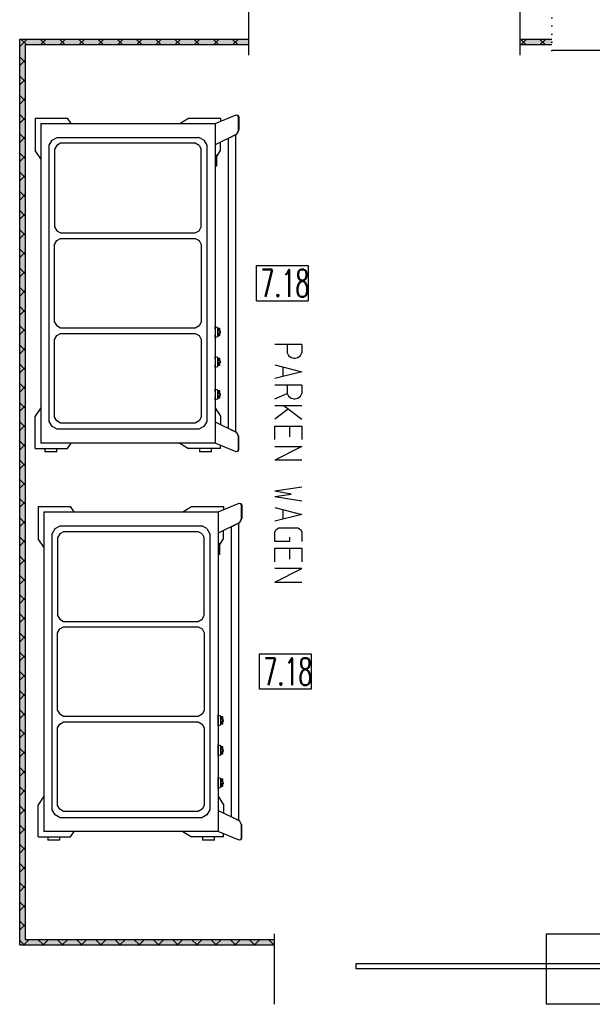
# Model space of a CAD drawing. Header units: millimetres. Extents: x 0 to 40100, y 0 to 29075.
# Tile 11 of 119: x 8500 to 10608, y 14220 to 17845. Entities that reach past the tile are written whole.
import ezdxf

# ---------------------------------------------------------------- set-up
doc = ezdxf.new("R2010")
doc.units = ezdxf.units.MM
doc.header["$MEASUREMENT"] = 0
doc.linetypes.add('AUSGEZOGEN', pattern=[0, 0])
doc.linetypes.add('PUNKTIERT', pattern=[30, 0, -30])
doc.layers.get('0').update_dxf_attribs({"linetype": 'CONTINUOUS'})
for name, color, linetype, true_color in [('ibmp_KT_Beschriftung', 1, 'AUSGEZOGEN', 0xff0000), ('ibmp_KT_Einrichtung', 7, 'AUSGEZOGEN', 0x000080), ('ibmp_KT_Fenster_Türen_Durchbrüche', 7, 'AUSGEZOGEN', 0x008080), ('ibmp_KT_Grundriss', 6, 'AUSGEZOGEN', 0xff00ff), ('ibmp_KT_Grundriss_Grundfläche', 7, 'AUSGEZOGEN', 0xffc6ff), ('ibmp_KT_Grundriss_Schraffur', 6, 'AUSGEZOGEN', 0xff00ff), ('IBMP_KT_POS-NUMMERN', 7, 'AUSGEZOGEN', 0xff8c55)]:
    doc.layers.add(name, color=color, linetype=linetype, true_color=true_color)
doc.styles.get("Standard").update_dxf_attribs({"font": 'TXT.SHX'})

# ---------------------------------------------------------------- blocks, each defined once
blk = doc.blocks.new('_SWS_COLOR_BLOCK_43')
at = {"layer": 'ibmp_KT_Grundriss_Grundfläche', "color": 0, "true_color": 0xfefefe}
for points in [[(8519.7, 14459), (8499.7, 17774), (8519.7, 17754)], [(8519.7, 14459), (8499.7, 14439), (8499.7, 17774)]]:
    blk.add_solid(points, dxfattribs=at)
at = {"color": 0, "true_color": 0x000000}
blk.add_attdef('', (0, 0), '', height=1, dxfattribs=at)
blk = doc.blocks.new('_SWS_COLOR_BLOCK_44')
at = {"layer": 'ibmp_KT_Grundriss_Grundfläche', "color": 0, "true_color": 0xfefefe}
for points in [[(8519.7, 17754), (8499.7, 17774), (9342, 17774)], [(8519.7, 17754), (9342, 17774), (9342, 17754)]]:
    blk.add_solid(points, dxfattribs=at)
at = {"color": 0, "true_color": 0x000000}
blk.add_attdef('', (0, 0), '', height=1, dxfattribs=at)
blk = doc.blocks.new('_SWS_COLOR_BLOCK_45')
at = {"layer": 'ibmp_KT_Grundriss_Grundfläche', "color": 0, "true_color": 0xfefefe}
for points in [[(10342, 17754), (10458, 17774), (10458, 17754)], [(10342, 17754), (10342, 17774), (10458, 17774)]]:
    blk.add_solid(points, dxfattribs=at)
at = {"color": 0, "true_color": 0x000000}
blk.add_attdef('', (0, 0), '', height=1, dxfattribs=at)
blk = doc.blocks.new('_SWS_COLOR_BLOCK_111')
at = {"layer": 'ibmp_KT_Grundriss_Grundfläche', "color": 0, "true_color": 0xfefefe}
for points in [[(9438, 14459), (8499.7, 14439), (8519.7, 14459)], [(9438, 14459), (9438, 14439), (8499.7, 14439)]]:
    blk.add_solid(points, dxfattribs=at)
at = {"color": 0, "true_color": 0x000000}
blk.add_attdef('', (0, 0), '', height=1, dxfattribs=at)
blk = doc.blocks.new('BLOCK_00369')
at = {"layer": 'ibmp_KT_Einrichtung', "color": 0, "linetype": 'AUSGEZOGEN', "true_color": 0x000000}
for p, q in [((8557.1, 17483.1), (8557.1, 17364.1)), ((8557.1, 17483.1), (8675.64, 17483.1)), ((8689.1, 17463.1), (8675.64, 17483.1)), ((9089.1, 17463.1), (9120.56, 17483.1)), ((9120.56, 17483.1), (9239.1, 17483.1)), ((9219.1, 17463.1), (9296.29, 17495.1)), ((9239.1, 17483.1), (9239.1, 17471.38)), ((9296.29, 17495.1), (9301.11, 17493.6)), ((9301.11, 17493.6), (9306.1, 17487.31)), ((9304.25, 17489.62), (9301.11, 17493.6)), ((9304.25, 17489.62), (9306.1, 17487.31)), ((9304.25, 17489.62), (9304.25, 17435.3)), ((9306.1, 17487.31), (9306.1, 17438.47)), ((8577.1, 17463.1), (8577.1, 16286.1)), ((8577.1, 17463.1), (9219.1, 17463.1)), ((9219.1, 17463.1), (9219.1, 16286.1)), ((9304.25, 17435.3), (9306.1, 17438.47)), ((8608.1, 17382.81), (8618.82, 17401.38)), ((8618.82, 17401.38), (8637.38, 17412.1)), ((8637.38, 17412.1), (9158.82, 17412.1)), ((9177.38, 17401.38), (9158.82, 17412.1)), ((9177.38, 17401.38), (9188.1, 17382.81)), ((9296.8, 17422.62), (9219.1, 17385.1)), ((9271.48, 17409.82), (9268.1, 17408.14)), ((9268.1, 16340.66), (9268.1, 17408.14)), ((9277.72, 17412.94), (9271.48, 17409.82)), ((9284.48, 17416.3), (9277.72, 17412.94)), ((9290.72, 17419.42), (9284.48, 17416.3)), ((9290.72, 17419.42), (9294.1, 17421.1)), ((9294.1, 17421.1), (9294.1, 16328.1)), ((9304.25, 17435.3), (9296.8, 17422.62)), ((8608.1, 16366.38), (8608.1, 17382.81)), ((8636.14, 17382.06), (8628.1, 17368.13)), ((8628.1, 17368.13), (8628.1, 17082.06)), ((8650.06, 17390.1), (8636.14, 17382.06)), ((9146.14, 17390.1), (8650.06, 17390.1)), ((9160.06, 17382.06), (9146.14, 17390.1)), ((9160.06, 17382.06), (9168.1, 17368.13)), ((9168.1, 17082.06), (9168.1, 17368.13)), ((9188.1, 17382.81), (9188.1, 16366.38)), ((9239.1, 17364.1), (9239.1, 17394.76)), ((8577.1, 17333.1), (8557.1, 17364.1)), ((9219.1, 17346.1), (9224.1, 17346.1)), ((9224.1, 17340.84), (9239.1, 17364.1)), ((9224.1, 17346.1), (9224.1, 17306.1)), ((9224.1, 17306.1), (9219.1, 17306.1)), ((8628.1, 17082.06), (8636.14, 17068.13)), ((9160.06, 17068.13), (9168.1, 17082.06)), ((8636.14, 17068.13), (8650.06, 17060.1)), ((8636.14, 17032.06), (8650.06, 17040.1)), ((8650.06, 17060.1), (9146.14, 17060.1)), ((8650.06, 17040.1), (9146.14, 17040.1)), ((9146.14, 17060.1), (9160.06, 17068.13)), ((9146.14, 17040.1), (9160.06, 17032.06)), ((8628.1, 17018.13), (8636.14, 17032.06)), ((8628.1, 16732.06), (8628.1, 17018.13)), ((9160.06, 17032.06), (9168.1, 17018.13)), ((9168.1, 17018.13), (9168.1, 16732.06)), ((8628.1, 16732.06), (8636.14, 16718.13)), ((8650.06, 16710.1), (8636.14, 16718.13)), ((9160.06, 16718.13), (9146.14, 16710.1)), ((9168.1, 16732.06), (9160.06, 16718.13)), ((9219.84, 16715.1), (9219.86, 16715.1)), ((9219.84, 16709.72), (9219.84, 16715.1)), ((9219.84, 16715.1), (9227.85, 16712.44)), ((9227.85, 16712.44), (9227.86, 16712.46)), ((9227.85, 16712.44), (9227.86, 16707.52)), ((8628.1, 16668.13), (8636.14, 16682.06)), ((8636.14, 16682.06), (8650.06, 16690.1)), ((9146.14, 16710.1), (8650.06, 16710.1)), ((8650.06, 16690.1), (9146.14, 16690.1)), ((9146.14, 16690.1), (9160.06, 16682.06)), ((9160.06, 16682.06), (9168.1, 16668.13)), ((9219.86, 16700.78), (9219.84, 16709.72)), ((9219.84, 16680.47), (9219.86, 16689.4)), ((9219.84, 16675.1), (9219.84, 16680.47)), ((9227.85, 16677.74), (9219.84, 16675.1)), ((9219.86, 16689.4), (9219.86, 16700.78)), ((9229.06, 16710.66), (9227.85, 16710.66)), ((9227.86, 16707.52), (9227.85, 16700.06)), ((9227.85, 16700.06), (9227.85, 16690.13)), ((9227.85, 16690.13), (9227.86, 16682.68)), ((9227.86, 16682.68), (9227.85, 16677.74)), ((9227.86, 16677.74), (9227.85, 16677.74)), ((9227.86, 16680.66), (9229.06, 16680.66)), ((9237.05, 16699.46), (9228.11, 16699.46)), ((9228.11, 16699.46), (9228.11, 16691.46)), ((9237.07, 16691.46), (9228.11, 16691.46)), ((9229.04, 16699.46), (9229.04, 16710.66)), ((9229.04, 16680.66), (9229.04, 16691.46)), ((9229.06, 16710.66), (9229.06, 16699.46)), ((9229.06, 16691.46), (9229.06, 16680.66)), ((9230.06, 16709.66), (9235.07, 16709.66)), ((9230.06, 16699.46), (9230.06, 16709.66)), ((9230.06, 16681.66), (9230.06, 16691.46)), ((9235.07, 16681.66), (9230.06, 16681.66)), ((9230.07, 16709.66), (9230.07, 16699.46)), ((9230.07, 16681.66), (9230.07, 16691.46)), ((9230.09, 16709.66), (9230.09, 16699.46)), ((9230.09, 16681.66), (9230.09, 16691.46)), ((9235.04, 16709.66), (9235.04, 16699.46)), ((9235.04, 16691.46), (9235.04, 16681.66)), ((9235.07, 16699.46), (9235.07, 16709.66)), ((9235.07, 16681.66), (9235.07, 16691.46)), ((9237.05, 16699.46), (9237.1, 16691.46)), ((9237.07, 16691.46), (9237.05, 16699.46)), ((9237.1, 16691.46), (9237.07, 16691.46)), ((8628.1, 16382.06), (8628.1, 16668.13)), ((9168.1, 16668.13), (9168.1, 16382.06)), ((9219.84, 16675.1), (9219.86, 16675.1)), ((9219.84, 16605.1), (9219.86, 16605.1)), ((9219.84, 16599.72), (9219.84, 16605.1)), ((9219.84, 16605.1), (9227.85, 16602.44)), ((9219.86, 16590.78), (9219.84, 16599.72)), ((9219.84, 16570.47), (9219.86, 16579.4)), ((9219.84, 16565.1), (9219.84, 16570.47)), ((9227.85, 16567.74), (9219.84, 16565.1)), ((9219.86, 16579.4), (9219.86, 16590.78)), ((9227.85, 16602.44), (9227.86, 16602.46)), ((9227.85, 16602.44), (9227.86, 16597.52)), ((9229.06, 16600.66), (9227.85, 16600.66)), ((9227.86, 16597.52), (9227.85, 16590.06)), ((9227.85, 16590.06), (9227.85, 16580.13)), ((9227.85, 16580.13), (9227.86, 16572.68)), ((9227.86, 16572.68), (9227.85, 16567.74)), ((9227.86, 16567.74), (9227.85, 16567.74)), ((9227.86, 16570.66), (9229.06, 16570.66)), ((9237.05, 16589.46), (9228.11, 16589.46)), ((9228.11, 16589.46), (9228.11, 16581.46)), ((9237.07, 16581.46), (9228.11, 16581.46)), ((9229.04, 16589.46), (9229.04, 16600.66)), ((9229.04, 16570.66), (9229.04, 16581.46)), ((9229.06, 16600.66), (9229.06, 16589.46)), ((9229.06, 16581.46), (9229.06, 16570.66)), ((9230.06, 16599.66), (9235.07, 16599.66)), ((9230.06, 16589.46), (9230.06, 16599.66)), ((9230.06, 16571.66), (9230.06, 16581.46)), ((9235.07, 16571.66), (9230.06, 16571.66)), ((9230.07, 16599.66), (9230.07, 16589.46)), ((9230.07, 16571.66), (9230.07, 16581.46)), ((9230.09, 16599.66), (9230.09, 16589.46)), ((9230.09, 16571.66), (9230.09, 16581.46)), ((9235.04, 16599.66), (9235.04, 16589.46)), ((9235.04, 16581.46), (9235.04, 16571.66)), ((9235.07, 16589.46), (9235.07, 16599.66)), ((9235.07, 16571.66), (9235.07, 16581.46)), ((9237.05, 16589.46), (9237.1, 16581.46)), ((9237.07, 16581.46), (9237.05, 16589.46)), ((9237.1, 16581.46), (9237.07, 16581.46)), ((9219.84, 16565.1), (9219.86, 16565.1)), ((9219.84, 16485.1), (9219.86, 16485.1)), ((9219.84, 16479.72), (9219.84, 16485.1)), ((9219.84, 16485.1), (9227.85, 16482.44)), ((9219.86, 16470.78), (9219.84, 16479.72)), ((9219.84, 16450.47), (9219.86, 16459.4)), ((9219.86, 16459.4), (9219.86, 16470.78)), ((9227.85, 16482.44), (9227.86, 16482.46)), ((9227.85, 16482.44), (9227.86, 16477.52)), ((9229.06, 16480.66), (9227.85, 16480.66)), ((9227.86, 16477.52), (9227.85, 16470.06)), ((9227.85, 16470.06), (9227.85, 16460.13)), ((9227.85, 16460.13), (9227.86, 16452.68)), ((9237.05, 16469.46), (9228.11, 16469.46)), ((9228.11, 16469.46), (9228.11, 16461.46)), ((9237.07, 16461.46), (9228.11, 16461.46)), ((9229.04, 16469.46), (9229.04, 16480.66)), ((9229.04, 16450.66), (9229.04, 16461.46)), ((9229.06, 16480.66), (9229.06, 16469.46)), ((9229.06, 16461.46), (9229.06, 16450.66)), ((9230.06, 16479.66), (9235.07, 16479.66)), ((9230.06, 16469.46), (9230.06, 16479.66)), ((9230.06, 16451.66), (9230.06, 16461.46)), ((9230.07, 16479.66), (9230.07, 16469.46)), ((9230.07, 16451.66), (9230.07, 16461.46)), ((9230.09, 16479.66), (9230.09, 16469.46)), ((9230.09, 16451.66), (9230.09, 16461.46)), ((9235.04, 16479.66), (9235.04, 16469.46)), ((9235.04, 16461.46), (9235.04, 16451.66)), ((9235.07, 16469.46), (9235.07, 16479.66)), ((9235.07, 16451.66), (9235.07, 16461.46)), ((9237.05, 16469.46), (9237.1, 16461.46)), ((9237.07, 16461.46), (9237.05, 16469.46)), ((9237.1, 16461.46), (9237.07, 16461.46)), ((9219.84, 16445.1), (9219.84, 16450.47)), ((9227.85, 16447.74), (9219.84, 16445.1)), ((9219.84, 16445.1), (9219.86, 16445.1)), ((9227.86, 16452.68), (9227.85, 16447.74)), ((9227.86, 16447.74), (9227.85, 16447.74)), ((9227.86, 16450.66), (9229.06, 16450.66)), ((9235.07, 16451.66), (9230.06, 16451.66)), ((8577.1, 16416.1), (8557.1, 16385.1)), ((9219.1, 16416.1), (9239.1, 16385.1)), ((8557.1, 16266.1), (8557.1, 16385.1)), ((8618.82, 16347.82), (8608.1, 16366.38)), ((8636.14, 16368.14), (8628.1, 16382.06)), ((8650.06, 16360.1), (8636.14, 16368.14)), ((9146.14, 16360.1), (8650.06, 16360.1)), ((9160.06, 16368.14), (9146.14, 16360.1)), ((9168.1, 16382.06), (9160.06, 16368.14)), ((9188.1, 16366.38), (9177.38, 16347.82)), ((9219.1, 16364.1), (9296.8, 16326.56)), ((9239.1, 16385.1), (9239.1, 16354.44)), ((8637.38, 16337.1), (8618.82, 16347.82)), ((9158.82, 16337.1), (8637.38, 16337.1)), ((9177.38, 16347.82), (9158.82, 16337.1)), ((9268.1, 16340.66), (9271.48, 16339.02)), ((9271.48, 16339.02), (9277.72, 16336)), ((9277.72, 16336), (9284.48, 16332.74)), ((9284.48, 16332.74), (9290.72, 16329.72)), ((9290.72, 16329.72), (9294.1, 16328.1)), ((9296.8, 16326.56), (9304.25, 16313.88)), ((9306.1, 16310.72), (9304.25, 16313.88)), ((9304.25, 16313.88), (9304.25, 16259.56)), ((9219.1, 16286.1), (8577.1, 16286.1)), ((8675.64, 16266.1), (8689.1, 16286.1)), ((9089.1, 16286.1), (9120.56, 16266.1)), ((9296.29, 16254.1), (9219.1, 16286.1)), ((9239.1, 16266.1), (9239.1, 16277.8)), ((9306.1, 16261.88), (9306.1, 16310.72)), ((8557.1, 16266.1), (8675.64, 16266.1)), ((8592.1, 16266.1), (8592.1, 16254.1)), ((8636.1, 16254.1), (8592.1, 16254.1)), ((8636.1, 16254.1), (8636.1, 16266.1)), ((9239.1, 16266.1), (9120.56, 16266.1)), ((9162.1, 16266.1), (9162.1, 16254.1)), ((9206.1, 16254.1), (9162.1, 16254.1)), ((9206.1, 16254.1), (9206.1, 16266.1)), ((9301.11, 16255.6), (9296.29, 16254.1)), ((9301.11, 16255.6), (9306.1, 16261.88)), ((9304.25, 16259.56), (9301.11, 16255.6)), ((9304.25, 16259.56), (9306.1, 16261.88))]:
    blk.add_line(p, q, dxfattribs=at)
at = {"color": 0, "true_color": 0x000000}
blk.add_attdef('', (0, 0), '', height=1, dxfattribs=at)
blk = doc.blocks.new('BLOCK_00370')
at = {"layer": 'ibmp_KT_Einrichtung', "color": 0, "linetype": 'AUSGEZOGEN', "true_color": 0x000000}
for p, q in [((9230.1, 16033.1), (9307.29, 16065.1)), ((9307.29, 16065.1), (9312.11, 16063.6)), ((9312.11, 16063.6), (9317.1, 16057.32)), ((9315.25, 16059.62), (9312.11, 16063.6)), ((9315.25, 16059.62), (9317.1, 16057.32)), ((9315.25, 16059.62), (9315.25, 16005.3)), ((8568.1, 16053.1), (8568.1, 15934.1)), ((8568.1, 16053.1), (8686.64, 16053.1)), ((8588.1, 16033.1), (8588.1, 14856.1)), ((8588.1, 16033.1), (9230.1, 16033.1)), ((8700.1, 16033.1), (8686.64, 16053.1)), ((9100.1, 16033.1), (9131.56, 16053.1)), ((9131.56, 16053.1), (9250.1, 16053.1)), ((9230.1, 16033.1), (9230.1, 14856.1)), ((9250.1, 16053.1), (9250.1, 16041.38)), ((9317.1, 16057.32), (9317.1, 16008.48)), ((9307.8, 15992.62), (9230.1, 15955.1)), ((9301.72, 15989.42), (9295.48, 15986.3)), ((9301.72, 15989.42), (9305.1, 15991.1)), ((9305.1, 15991.1), (9305.1, 14898.1)), ((9315.25, 16005.3), (9307.8, 15992.62)), ((9315.25, 16005.3), (9317.1, 16008.48)), ((8619.1, 15952.82), (8629.82, 15971.38)), ((8619.1, 14936.38), (8619.1, 15952.82)), ((8629.82, 15971.38), (8648.38, 15982.1)), ((8647.14, 15952.06), (8639.1, 15938.14)), ((8661.06, 15960.1), (8647.14, 15952.06)), ((8648.38, 15982.1), (9169.82, 15982.1)), ((9157.14, 15960.1), (8661.06, 15960.1)), ((9171.06, 15952.06), (9157.14, 15960.1)), ((9188.38, 15971.38), (9169.82, 15982.1)), ((9171.06, 15952.06), (9179.1, 15938.14)), ((9188.38, 15971.38), (9199.1, 15952.82)), ((9199.1, 15952.82), (9199.1, 14936.38)), ((9250.1, 15934.1), (9250.1, 15964.76)), ((9282.48, 15979.82), (9279.1, 15978.14)), ((9279.1, 14910.66), (9279.1, 15978.14)), ((9288.72, 15982.94), (9282.48, 15979.82)), ((9295.48, 15986.3), (9288.72, 15982.94)), ((8588.1, 15903.1), (8568.1, 15934.1)), ((8639.1, 15938.14), (8639.1, 15652.06)), ((9179.1, 15652.06), (9179.1, 15938.14)), ((9230.1, 15916.1), (9235.1, 15916.1)), ((9235.1, 15910.84), (9250.1, 15934.1)), ((9235.1, 15916.1), (9235.1, 15876.1)), ((9235.1, 15876.1), (9230.1, 15876.1)), ((8639.1, 15652.06), (8647.14, 15638.14)), ((8647.14, 15638.14), (8661.06, 15630.1)), ((8661.06, 15630.1), (9157.14, 15630.1)), ((9157.14, 15630.1), (9171.06, 15638.14)), ((9171.06, 15638.14), (9179.1, 15652.06)), ((8639.1, 15588.14), (8647.14, 15602.06)), ((8639.1, 15302.06), (8639.1, 15588.14)), ((8647.14, 15602.06), (8661.06, 15610.1)), ((8661.06, 15610.1), (9157.14, 15610.1)), ((9157.14, 15610.1), (9171.06, 15602.06)), ((9171.06, 15602.06), (9179.1, 15588.14)), ((9179.1, 15588.14), (9179.1, 15302.06)), ((8639.1, 15302.06), (8647.14, 15288.14)), ((9179.1, 15302.06), (9171.06, 15288.14)), ((8661.06, 15280.1), (8647.14, 15288.14)), ((9157.14, 15280.1), (8661.06, 15280.1)), ((9171.06, 15288.14), (9157.14, 15280.1)), ((9230.84, 15285.1), (9230.86, 15285.1)), ((9230.84, 15279.72), (9230.84, 15285.1)), ((9230.84, 15285.1), (9238.85, 15282.44)), ((9230.86, 15270.78), (9230.84, 15279.72)), ((9230.86, 15259.4), (9230.86, 15270.78)), ((9238.85, 15282.44), (9238.86, 15282.46)), ((9238.85, 15282.44), (9238.86, 15277.52)), ((9240.06, 15280.66), (9238.85, 15280.66)), ((9238.86, 15277.52), (9238.85, 15270.06)), ((9238.85, 15270.06), (9238.85, 15260.14)), ((9248.05, 15269.46), (9239.11, 15269.46)), ((9239.11, 15269.46), (9239.11, 15261.46)), ((9240.04, 15269.46), (9240.04, 15280.66)), ((9240.06, 15280.66), (9240.06, 15269.46)), ((9241.06, 15279.66), (9246.07, 15279.66)), ((9241.06, 15269.46), (9241.06, 15279.66)), ((9241.07, 15279.66), (9241.07, 15269.46)), ((9241.09, 15279.66), (9241.09, 15269.46)), ((9246.04, 15279.66), (9246.04, 15269.46)), ((9246.07, 15269.46), (9246.07, 15279.66)), ((9248.05, 15269.46), (9248.1, 15261.46)), ((9248.07, 15261.46), (9248.05, 15269.46)), ((8639.1, 15238.14), (8647.14, 15252.06)), ((8639.1, 14952.06), (8639.1, 15238.14)), ((8647.14, 15252.06), (8661.06, 15260.1)), ((8661.06, 15260.1), (9157.14, 15260.1)), ((9157.14, 15260.1), (9171.06, 15252.06)), ((9171.06, 15252.06), (9179.1, 15238.14)), ((9179.1, 15238.14), (9179.1, 14952.06)), ((9230.84, 15250.48), (9230.86, 15259.4)), ((9230.84, 15245.1), (9230.84, 15250.48)), ((9238.85, 15247.74), (9230.84, 15245.1)), ((9230.84, 15245.1), (9230.86, 15245.1)), ((9238.85, 15260.14), (9238.86, 15252.68)), ((9238.86, 15252.68), (9238.85, 15247.74)), ((9238.86, 15247.74), (9238.85, 15247.74)), ((9238.86, 15250.66), (9240.06, 15250.66)), ((9248.07, 15261.46), (9239.11, 15261.46)), ((9240.04, 15250.66), (9240.04, 15261.46)), ((9240.06, 15261.46), (9240.06, 15250.66)), ((9241.06, 15251.66), (9241.06, 15261.46)), ((9246.07, 15251.66), (9241.06, 15251.66)), ((9241.07, 15251.66), (9241.07, 15261.46)), ((9241.09, 15251.66), (9241.09, 15261.46)), ((9246.04, 15261.46), (9246.04, 15251.66)), ((9246.07, 15251.66), (9246.07, 15261.46)), ((9248.1, 15261.46), (9248.07, 15261.46)), ((9230.84, 15175.1), (9230.86, 15175.1)), ((9230.84, 15169.72), (9230.84, 15175.1)), ((9230.84, 15175.1), (9238.85, 15172.44)), ((9230.86, 15160.78), (9230.84, 15169.72)), ((9230.86, 15149.4), (9230.86, 15160.78)), ((9238.85, 15172.44), (9238.86, 15172.46)), ((9238.85, 15172.44), (9238.86, 15167.52)), ((9240.06, 15170.66), (9238.85, 15170.66)), ((9238.86, 15167.52), (9238.85, 15160.06)), ((9238.85, 15160.06), (9238.85, 15150.14)), ((9248.05, 15159.46), (9239.11, 15159.46)), ((9239.11, 15159.46), (9239.11, 15151.46)), ((9240.04, 15159.46), (9240.04, 15170.66)), ((9240.06, 15170.66), (9240.06, 15159.46)), ((9241.06, 15169.66), (9246.07, 15169.66)), ((9241.06, 15159.46), (9241.06, 15169.66)), ((9241.07, 15169.66), (9241.07, 15159.46)), ((9241.09, 15169.66), (9241.09, 15159.46)), ((9246.04, 15169.66), (9246.04, 15159.46)), ((9246.07, 15159.46), (9246.07, 15169.66)), ((9248.05, 15159.46), (9248.1, 15151.46)), ((9248.07, 15151.46), (9248.05, 15159.46)), ((9230.84, 15140.48), (9230.86, 15149.4)), ((9230.84, 15135.1), (9230.84, 15140.48)), ((9238.85, 15137.74), (9230.84, 15135.1)), ((9230.84, 15135.1), (9230.86, 15135.1)), ((9238.85, 15150.14), (9238.86, 15142.68)), ((9238.86, 15142.68), (9238.85, 15137.74)), ((9238.86, 15137.74), (9238.85, 15137.74)), ((9238.86, 15140.66), (9240.06, 15140.66)), ((9248.07, 15151.46), (9239.11, 15151.46)), ((9240.04, 15140.66), (9240.04, 15151.46)), ((9240.06, 15151.46), (9240.06, 15140.66)), ((9241.06, 15141.66), (9241.06, 15151.46)), ((9246.07, 15141.66), (9241.06, 15141.66)), ((9241.07, 15141.66), (9241.07, 15151.46)), ((9241.09, 15141.66), (9241.09, 15151.46)), ((9246.04, 15151.46), (9246.04, 15141.66)), ((9246.07, 15141.66), (9246.07, 15151.46)), ((9248.1, 15151.46), (9248.07, 15151.46)), ((9230.84, 15055.1), (9230.86, 15055.1)), ((9230.84, 15049.72), (9230.84, 15055.1)), ((9230.84, 15055.1), (9238.85, 15052.44)), ((9230.86, 15040.78), (9230.84, 15049.72)), ((9238.85, 15052.44), (9238.86, 15052.46)), ((9238.85, 15052.44), (9238.86, 15047.52)), ((9240.06, 15050.66), (9238.85, 15050.66)), ((9238.86, 15047.52), (9238.85, 15040.06)), ((9240.04, 15039.46), (9240.04, 15050.66)), ((9240.06, 15050.66), (9240.06, 15039.46)), ((9241.06, 15049.66), (9246.07, 15049.66)), ((9241.06, 15039.46), (9241.06, 15049.66)), ((9241.07, 15049.66), (9241.07, 15039.46)), ((9241.09, 15049.66), (9241.09, 15039.46)), ((9246.04, 15049.66), (9246.04, 15039.46)), ((9246.07, 15039.46), (9246.07, 15049.66)), ((9230.84, 15020.48), (9230.86, 15029.4)), ((9230.84, 15015.1), (9230.84, 15020.48)), ((9238.85, 15017.74), (9230.84, 15015.1)), ((9230.84, 15015.1), (9230.86, 15015.1)), ((9230.86, 15029.4), (9230.86, 15040.78)), ((9238.85, 15040.06), (9238.85, 15030.14)), ((9238.85, 15030.14), (9238.86, 15022.68)), ((9238.86, 15022.68), (9238.85, 15017.74)), ((9238.86, 15017.74), (9238.85, 15017.74)), ((9238.86, 15020.66), (9240.06, 15020.66)), ((9248.05, 15039.46), (9239.11, 15039.46)), ((9239.11, 15039.46), (9239.11, 15031.46)), ((9248.07, 15031.46), (9239.11, 15031.46)), ((9240.04, 15020.66), (9240.04, 15031.46)), ((9240.06, 15031.46), (9240.06, 15020.66)), ((9241.06, 15021.66), (9241.06, 15031.46)), ((9246.07, 15021.66), (9241.06, 15021.66)), ((9241.07, 15021.66), (9241.07, 15031.46)), ((9241.09, 15021.66), (9241.09, 15031.46)), ((9246.04, 15031.46), (9246.04, 15021.66)), ((9246.07, 15021.66), (9246.07, 15031.46)), ((9248.05, 15039.46), (9248.1, 15031.46)), ((9248.07, 15031.46), (9248.05, 15039.46)), ((9248.1, 15031.46), (9248.07, 15031.46)), ((8588.1, 14986.1), (8568.1, 14955.1)), ((9230.1, 14986.1), (9250.1, 14955.1)), ((8568.1, 14836.1), (8568.1, 14955.1)), ((8629.82, 14917.82), (8619.1, 14936.38)), ((8647.14, 14938.14), (8639.1, 14952.06)), ((8661.06, 14930.1), (8647.14, 14938.14)), ((9171.06, 14938.14), (9157.14, 14930.1)), ((9179.1, 14952.06), (9171.06, 14938.14)), ((9199.1, 14936.38), (9188.38, 14917.82)), ((9250.1, 14955.1), (9250.1, 14924.44)), ((8648.38, 14907.1), (8629.82, 14917.82)), ((9169.82, 14907.1), (8648.38, 14907.1)), ((9157.14, 14930.1), (8661.06, 14930.1)), ((9188.38, 14917.82), (9169.82, 14907.1)), ((9230.1, 14934.1), (9307.8, 14896.56)), ((9279.1, 14910.66), (9282.48, 14909.02)), ((9282.48, 14909.02), (9288.72, 14906)), ((9288.72, 14906), (9295.48, 14902.74)), ((9295.48, 14902.74), (9301.72, 14899.72)), ((9301.72, 14899.72), (9305.1, 14898.1)), ((9307.8, 14896.56), (9315.25, 14883.88)), ((9317.1, 14880.72), (9315.25, 14883.88)), ((9315.25, 14883.88), (9315.25, 14829.56)), ((9317.1, 14831.88), (9317.1, 14880.72)), ((8568.1, 14836.1), (8686.64, 14836.1)), ((9230.1, 14856.1), (8588.1, 14856.1)), ((8603.1, 14836.1), (8603.1, 14824.1)), ((8647.1, 14824.1), (8647.1, 14836.1)), ((8686.64, 14836.1), (8700.1, 14856.1)), ((9100.1, 14856.1), (9131.56, 14836.1)), ((9250.1, 14836.1), (9131.56, 14836.1)), ((9173.1, 14836.1), (9173.1, 14824.1)), ((9217.1, 14824.1), (9217.1, 14836.1)), ((9307.29, 14824.1), (9230.1, 14856.1)), ((9250.1, 14836.1), (9250.1, 14847.8)), ((9312.11, 14825.6), (9317.1, 14831.88)), ((9315.25, 14829.56), (9312.11, 14825.6)), ((9315.25, 14829.56), (9317.1, 14831.88)), ((8647.1, 14824.1), (8603.1, 14824.1)), ((9217.1, 14824.1), (9173.1, 14824.1)), ((9312.11, 14825.6), (9307.29, 14824.1))]:
    blk.add_line(p, q, dxfattribs=at)
at = {"color": 0, "true_color": 0x000000}
blk.add_attdef('', (0, 0), '', height=1, dxfattribs=at)
blk = doc.blocks.new('BLOCK_00443')
at = {"layer": 'ibmp_KT_Fenster_Türen_Durchbrüche', "color": 0, "linetype": 'PUNKTIERT', "true_color": 0x000000}
blk.add_line((10458.1, 17732.1), (10458.1, 18012.1), dxfattribs=at)
at = {"layer": 'ibmp_KT_Fenster_Türen_Durchbrüche', "color": 0, "linetype": 'AUSGEZOGEN', "true_color": 0x000000}
for p, q in [((10458.1, 18012.1), (11508.1, 18012.1)), ((11508.1, 18012.1), (11508.1, 17732.1)), ((12558.1, 17732.1), (12558.1, 18012.1)), ((11508.1, 17732.1), (10458.1, 17732.1)), ((11193.1, 17711.44), (12243.1, 17711.44)), ((11193.1, 17692.76), (11193.1, 17711.44)), ((12243.1, 17692.76), (11193.1, 17692.76)), ((12243.1, 17711.44), (12243.1, 17692.76))]:
    blk.add_line(p, q, dxfattribs=at)
at = {"color": 0, "true_color": 0x000000}
blk.add_attdef('', (0, 0), '', height=1, dxfattribs=at)
blk = doc.blocks.new('BLOCK_00445')
at = {"layer": 'ibmp_KT_Fenster_Türen_Durchbrüche', "color": 0, "linetype": 'AUSGEZOGEN', "true_color": 0x000000}
for p, q in [((9438.1, 14220.1), (9438.1, 14480.1)), ((10438.1, 14480.1), (10438.1, 14220.1)), ((10438.1, 14480.1), (11438.1, 14480.1)), ((9738.1, 14370.1), (10738.1, 14370.1)), ((9738.1, 14350.1), (9738.1, 14370.1)), ((10738.1, 14370.1), (10738.1, 14350.1)), ((10738.1, 14350.1), (9738.1, 14350.1)), ((11438.1, 14220.1), (10438.1, 14220.1))]:
    blk.add_line(p, q, dxfattribs=at)
at = {"layer": 'ibmp_KT_Fenster_Türen_Durchbrüche', "color": 0, "linetype": 'PUNKTIERT', "true_color": 0x000000}
blk.add_line((11438.1, 14220.1), (11438.1, 14480.1), dxfattribs=at)
at = {"color": 0, "true_color": 0x000000}
blk.add_attdef('', (0, 0), '', height=1, dxfattribs=at)
blk = doc.blocks.new('BLOCK_00478')
at = {"layer": 'ibmp_KT_Fenster_Türen_Durchbrüche', "color": 0, "linetype": 'AUSGEZOGEN', "true_color": 0x000000}
for p, q in [((10342.1, 18975.1), (10342.1, 17975.1)), ((9342.1, 17975.1), (9342.1, 17715.1)), ((10342.1, 17715.1), (10342.1, 17975.1))]:
    blk.add_line(p, q, dxfattribs=at)
blk.add_arc((10342.1, 17975.1), 1000, 90, 180, dxfattribs=at)
at = {"color": 0, "true_color": 0x000000}
blk.add_attdef('', (0, 0), '', height=1, dxfattribs=at)
blk = doc.blocks.new('BLOCK_00499')
at = {"layer": 'ibmp_KT_Beschriftung', "color": 0, "linetype": 'AUSGEZOGEN', "true_color": 0x000000}
for p, q in [((9538.6, 16649.1), (9438.6, 16649.1)), ((9483.93, 16649.1), (9483.93, 16619.1)), ((9538.6, 16649.1), (9538.6, 16619.1)), ((9483.93, 16619.1), (9488.6, 16609.1)), ((9488.6, 16609.1), (9498.6, 16601.76)), ((9523.93, 16601.76), (9533.27, 16609.1)), ((9533.27, 16609.1), (9538.6, 16619.1)), ((9438.6, 16574.1), (9538.6, 16548.76)), ((9498.6, 16601.76), (9508.6, 16599.1)), ((9508.6, 16599.1), (9513.27, 16599.1)), ((9513.27, 16599.1), (9523.93, 16601.76)), ((9538.6, 16548.76), (9438.6, 16524.1)), ((9468.6, 16566.76), (9468.6, 16531.43)), ((9538.6, 16499.1), (9438.6, 16499.1)), ((9483.93, 16499.1), (9483.93, 16469.1)), ((9538.6, 16499.1), (9538.6, 16469.1)), ((9438.6, 16449.1), (9483.93, 16469.1)), ((9483.93, 16469.1), (9488.6, 16459.1)), ((9488.6, 16459.1), (9498.6, 16451.76)), ((9523.93, 16451.76), (9533.27, 16459.1)), ((9533.27, 16459.1), (9538.6, 16469.1)), ((9538.6, 16424.1), (9438.6, 16424.1)), ((9473.27, 16424.1), (9538.6, 16374.1)), ((9498.6, 16451.76), (9508.6, 16449.1)), ((9508.6, 16449.1), (9513.27, 16449.1)), ((9513.27, 16449.1), (9523.93, 16451.76)), ((9488.6, 16412.1), (9438.6, 16374.1)), ((9438.6, 16299.1), (9438.6, 16349.1)), ((9438.6, 16349.1), (9538.6, 16349.1)), ((9493.27, 16349.1), (9493.27, 16309.1)), ((9538.6, 16349.1), (9538.6, 16299.1)), ((9438.6, 16274.1), (9538.6, 16274.1)), ((9538.6, 16274.1), (9438.6, 16224.1)), ((9538.6, 16224.1), (9438.6, 16224.1)), ((9538.6, 16124.1), (9438.6, 16109.43)), ((9498.6, 16098.76), (9438.6, 16109.43)), ((9438.6, 16089.43), (9498.6, 16098.76)), ((9438.6, 16089.43), (9538.6, 16074.1)), ((9438.6, 16049.1), (9538.6, 16023.76)), ((9538.6, 16023.76), (9438.6, 15999.1)), ((9468.6, 16041.76), (9468.6, 16006.43)), ((9438.6, 15959.43), (9443.93, 15968.76)), ((9438.6, 15924.1), (9438.6, 15959.43)), ((9443.93, 15968.76), (9453.27, 15974.1)), ((9453.27, 15974.1), (9523.93, 15974.1)), ((9523.93, 15974.1), (9533.27, 15968.76)), ((9533.27, 15968.76), (9538.6, 15959.43)), ((9538.6, 15959.43), (9538.6, 15924.1)), ((9493.27, 15924.1), (9438.6, 15924.1)), ((9493.27, 15939.43), (9493.27, 15924.1)), ((9438.6, 15849.1), (9438.6, 15899.1)), ((9438.6, 15899.1), (9538.6, 15899.1)), ((9493.27, 15899.1), (9493.27, 15859.1)), ((9538.6, 15899.1), (9538.6, 15849.1)), ((9538.6, 15824.1), (9438.6, 15824.1)), ((9438.6, 15774.1), (9538.6, 15824.1)), ((9438.6, 15774.1), (9538.6, 15774.1))]:
    blk.add_line(p, q, dxfattribs=at)
at = {"color": 0, "true_color": 0x000000}
blk.add_attdef('', (0, 0), '', height=1, dxfattribs=at)

msp = doc.modelspace()

# ---------------------------------------------------------------- linework, layer by layer
at = {"layer": 'ibmp_KT_Grundriss', "color": 0, "linetype": 'AUSGEZOGEN', "true_color": 0x000000}
for p, q in [((8499.74, 17773.98), (9342.1, 17773.98)), ((8499.74, 14438.98), (8499.74, 17773.98)), ((10342.1, 17773.98), (10458.1, 17773.98)), ((8519.74, 17753.98), (9342.1, 17753.98)), ((8519.74, 17753.98), (8519.74, 14458.98)), ((10342.1, 17753.98), (10458.1, 17753.98)), ((8499.74, 14438.98), (9438.1, 14438.98)), ((8519.74, 14458.98), (9438.1, 14458.98))]:
    msp.add_line(p, q, dxfattribs=at)
at = {"layer": 'ibmp_KT_Grundriss_Schraffur', "color": 0, "linetype": 'AUSGEZOGEN', "true_color": 0x000000}
for p, q in [((8524.43, 17753.98), (8504.43, 17773.98)), ((8526.77, 17773.98), (8513.26, 17760.46)), ((8575.14, 17773.98), (8595.14, 17753.98)), ((8577.48, 17753.98), (8597.48, 17773.98)), ((8665.85, 17753.98), (8645.85, 17773.98)), ((8668.19, 17773.98), (8648.19, 17753.98)), ((8716.56, 17773.98), (8736.56, 17753.98)), ((8718.9, 17753.98), (8738.9, 17773.98)), ((8807.27, 17753.98), (8787.27, 17773.98)), ((8809.61, 17773.98), (8789.61, 17753.98)), ((8857.98, 17773.98), (8877.98, 17753.98)), ((8860.32, 17753.98), (8880.32, 17773.98)), ((8948.69, 17753.98), (8928.69, 17773.98)), ((8951.03, 17773.98), (8931.03, 17753.98)), ((8999.4, 17773.98), (9019.4, 17753.98)), ((9001.74, 17753.98), (9021.74, 17773.98)), ((9090.11, 17753.98), (9070.11, 17773.98)), ((9092.45, 17773.98), (9072.45, 17753.98)), ((9140.82, 17773.98), (9160.82, 17753.98)), ((9143.16, 17753.98), (9163.16, 17773.98)), ((9231.53, 17753.98), (9211.53, 17773.98)), ((9233.87, 17773.98), (9213.87, 17753.98)), ((9282.24, 17773.98), (9302.24, 17753.98)), ((9284.58, 17753.98), (9304.58, 17773.98)), ((10362.89, 17753.98), (10342.89, 17773.98)), ((10365.23, 17773.98), (10345.23, 17753.98)), ((10413.6, 17773.98), (10433.6, 17753.98)), ((10435.94, 17773.98), (10415.94, 17753.98)), ((8513.26, 17760.46), (8499.74, 17746.96)), ((8519.74, 17687.96), (8499.74, 17707.96)), ((8499.74, 17676.24), (8519.74, 17696.24)), ((8519.74, 17617.26), (8499.74, 17637.26)), ((8519.74, 17625.54), (8499.74, 17605.54)), ((8519.74, 17546.54), (8499.74, 17566.54)), ((8499.74, 17534.82), (8519.74, 17554.82)), ((8519.74, 17475.84), (8499.74, 17495.84)), ((8519.74, 17484.12), (8499.74, 17464.12)), ((8519.74, 17405.12), (8499.74, 17425.12)), ((8499.74, 17393.4), (8519.74, 17413.4)), ((8519.74, 17334.42), (8499.74, 17354.42)), ((8519.74, 17342.7), (8499.74, 17322.7)), ((8519.74, 17263.71), (8499.74, 17283.71)), ((8499.74, 17251.98), (8519.74, 17271.98)), ((8519.74, 17193), (8499.74, 17213)), ((8519.74, 17201.28), (8499.74, 17181.28)), ((8519.74, 17122.28), (8499.74, 17142.28)), ((8499.74, 17110.56), (8519.74, 17130.56)), ((8519.74, 17051.58), (8499.74, 17071.58)), ((8519.74, 17059.86), (8499.74, 17039.86)), ((8519.74, 16980.87), (8499.74, 17000.87)), ((8499.74, 16969.14), (8519.74, 16989.14)), ((8519.74, 16910.16), (8499.74, 16930.16)), ((8519.74, 16918.44), (8499.74, 16898.44)), ((8519.74, 16839.44), (8499.74, 16859.44)), ((8499.74, 16827.72), (8519.74, 16847.72)), ((8519.74, 16768.74), (8499.74, 16788.74)), ((8519.74, 16777.02), (8499.74, 16757.02)), ((8519.74, 16698.03), (8499.74, 16718.03)), ((8499.74, 16686.3), (8519.74, 16706.3)), ((8519.74, 16627.31), (8499.74, 16647.31)), ((8519.74, 16635.6), (8499.74, 16615.6)), ((8519.74, 16556.6), (8499.74, 16576.6)), ((8499.74, 16544.88), (8519.74, 16564.88)), ((8519.74, 16485.9), (8499.74, 16505.9)), ((8519.74, 16494.18), (8499.74, 16474.18)), ((8519.74, 16415.19), (8499.74, 16435.19)), ((8499.74, 16403.46), (8519.74, 16423.46)), ((8519.74, 16344.48), (8499.74, 16364.48)), ((8519.74, 16352.76), (8499.74, 16332.76)), ((8519.74, 16273.76), (8499.74, 16293.76)), ((8499.74, 16262.04), (8519.74, 16282.04)), ((8519.74, 16203.06), (8499.74, 16223.06)), ((8519.74, 16211.34), (8499.74, 16191.34)), ((8519.74, 16132.34), (8499.74, 16152.34)), ((8499.74, 16120.62), (8519.74, 16140.62)), ((8519.74, 16061.64), (8499.74, 16081.64)), ((8519.74, 16069.92), (8499.74, 16049.92)), ((8519.74, 15990.92), (8499.74, 16010.92)), ((8499.74, 15979.2), (8519.74, 15999.2)), ((8519.74, 15920.22), (8499.74, 15940.22)), ((8519.74, 15928.5), (8499.74, 15908.5)), ((8519.74, 15849.5), (8499.74, 15869.5)), ((8499.74, 15837.78), (8519.74, 15857.78)), ((8519.74, 15778.8), (8499.74, 15798.8)), ((8519.74, 15787.08), (8499.74, 15767.08)), ((8519.74, 15708.08), (8499.74, 15728.08)), ((8499.74, 15696.36), (8519.74, 15716.36)), ((8519.74, 15637.38), (8499.74, 15657.38)), ((8519.74, 15645.66), (8499.74, 15625.66)), ((8519.74, 15566.66), (8499.74, 15586.66)), ((8499.74, 15554.94), (8519.74, 15574.94)), ((8519.74, 15495.96), (8499.74, 15515.96)), ((8519.74, 15504.24), (8499.74, 15484.24)), ((8519.74, 15425.24), (8499.74, 15445.24)), ((8499.74, 15413.52), (8519.74, 15433.52)), ((8519.74, 15354.54), (8499.74, 15374.54)), ((8519.74, 15362.82), (8499.74, 15342.82)), ((8519.74, 15283.82), (8499.74, 15303.82)), ((8499.74, 15272.1), (8519.74, 15292.1)), ((8519.74, 15213.12), (8499.74, 15233.12)), ((8519.74, 15221.4), (8499.74, 15201.4)), ((8519.74, 15142.4), (8499.74, 15162.4)), ((8499.74, 15130.68), (8519.74, 15150.68)), ((8519.74, 15071.7), (8499.74, 15091.7)), ((8519.74, 15079.98), (8499.74, 15059.98)), ((8519.74, 15000.98), (8499.74, 15020.98)), ((8499.74, 14989.26), (8519.74, 15009.26)), ((8519.74, 14930.28), (8499.74, 14950.28)), ((8519.74, 14938.56), (8499.74, 14918.56)), ((8519.74, 14859.56), (8499.74, 14879.56)), ((8499.74, 14847.84), (8519.74, 14867.84)), ((8519.74, 14788.86), (8499.74, 14808.86)), ((8519.74, 14797.14), (8499.74, 14777.14)), ((8519.74, 14718.14), (8499.74, 14738.14)), ((8499.74, 14706.42), (8519.74, 14726.42)), ((8519.74, 14647.44), (8499.74, 14667.44)), ((8519.74, 14655.72), (8499.74, 14635.72)), ((8519.74, 14576.72), (8499.74, 14596.72)), ((8499.74, 14565), (8519.74, 14585)), ((8519.74, 14506.02), (8499.74, 14526.02)), ((8519.74, 14514.3), (8499.74, 14494.3)), ((8499.74, 14455.3), (8507.9, 14447.14)), ((8516.06, 14438.98), (8507.9, 14447.14)), ((8535.14, 14458.98), (8515.14, 14438.98)), ((8566.77, 14458.98), (8586.77, 14438.98)), ((8605.85, 14458.98), (8585.85, 14438.98)), ((8637.48, 14458.98), (8657.48, 14438.98)), ((8676.56, 14458.98), (8656.56, 14438.98)), ((8708.19, 14458.98), (8728.19, 14438.98)), ((8747.27, 14458.98), (8727.27, 14438.98)), ((8778.9, 14458.98), (8798.9, 14438.98)), ((8817.98, 14458.98), (8797.98, 14438.98)), ((8849.61, 14458.98), (8869.61, 14438.98)), ((8888.69, 14458.98), (8868.69, 14438.98)), ((8920.32, 14458.98), (8940.32, 14438.98)), ((8959.4, 14458.98), (8939.4, 14438.98)), ((8991.03, 14458.98), (9011.03, 14438.98)), ((9030.11, 14458.98), (9010.11, 14438.98)), ((9061.74, 14458.98), (9081.74, 14438.98)), ((9100.82, 14458.98), (9080.82, 14438.98)), ((9132.45, 14458.98), (9152.45, 14438.98)), ((9171.53, 14458.98), (9151.53, 14438.98)), ((9203.16, 14458.98), (9223.16, 14438.98)), ((9242.24, 14458.98), (9222.24, 14438.98)), ((9273.87, 14458.98), (9293.87, 14438.98)), ((9312.95, 14458.98), (9292.95, 14438.98)), ((9344.58, 14458.98), (9364.58, 14438.98)), ((9383.66, 14458.98), (9363.66, 14438.98)), ((9415.29, 14458.98), (9435.29, 14438.98)), ((9434.37, 14438.98), (9438.1, 14442.72))]:
    msp.add_line(p, q, dxfattribs=at)
at = {"layer": 'IBMP_KT_POS-NUMMERN', "color": 0, "linetype": 'AUSGEZOGEN', "true_color": 0x000000}
for p, q in [((9370.96, 16940.1), (9561.24, 16940.1)), ((9370.96, 16810.1), (9370.96, 16940.1)), ((9561.24, 16940.1), (9561.24, 16810.1)), ((9370.96, 16810.1), (9561.24, 16810.1)), ((9381.96, 15510.1), (9572.24, 15510.1)), ((9381.96, 15380.1), (9381.96, 15510.1)), ((9572.24, 15510.1), (9572.24, 15380.1)), ((9572.24, 15380.1), (9381.96, 15380.1))]:
    msp.add_line(p, q, dxfattribs=at)

# ---------------------------------------------------------------- block references
at = {"layer": 'ibmp_KT_Beschriftung', "color": 0, "true_color": 0x000000}
msp.add_blockref('BLOCK_00499', (0, 0), dxfattribs=at)
at = {"layer": 'ibmp_KT_Einrichtung', "color": 0, "true_color": 0x000000}
for name in ['BLOCK_00369', 'BLOCK_00370']:
    msp.add_blockref(name, (0, 0), dxfattribs=at)
at = {"layer": 'ibmp_KT_Fenster_Türen_Durchbrüche', "color": 0, "true_color": 0x000000}
for name in ['BLOCK_00478', 'BLOCK_00443', 'BLOCK_00445']:
    msp.add_blockref(name, (0, 0), dxfattribs=at)
at = {"layer": 'ibmp_KT_Grundriss_Grundfläche', "color": 0, "true_color": 0x000000}
for name in ['_SWS_COLOR_BLOCK_43', '_SWS_COLOR_BLOCK_44', '_SWS_COLOR_BLOCK_45', '_SWS_COLOR_BLOCK_111']:
    msp.add_blockref(name, (0, 0), dxfattribs=at)

# ---------------------------------------------------------------- texts
at = {"layer": 'IBMP_KT_POS-NUMMERN', "color": 0, "true_color": 0x000000, "width": 0.6}
for p in [(9385.96, 16825.1), (9396.96, 15395.1)]:
    msp.add_text('7.18', height=100, dxfattribs=at).set_placement(p)

doc.saveas('drawing.dxf')
